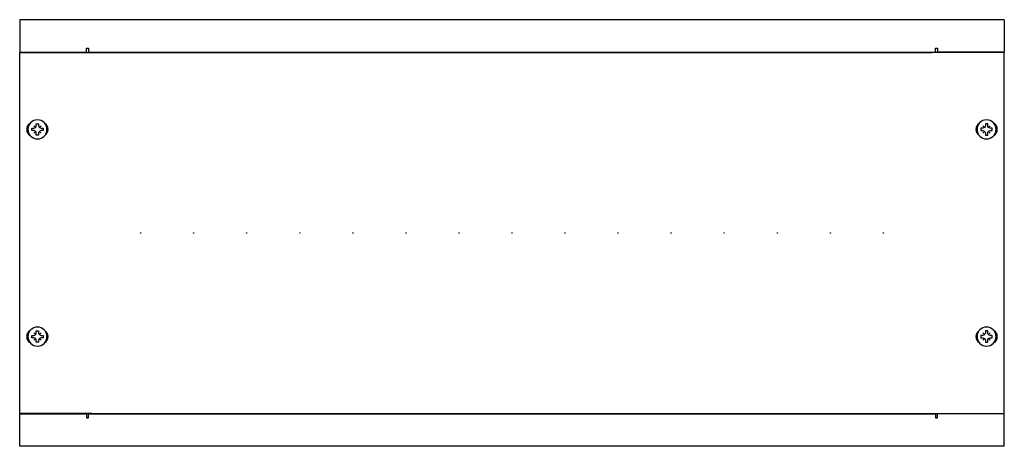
# Model space of a CAD drawing. Header units: millimetres. Extents: x -241 to 241, y -105 to 105.
import ezdxf

# ---------------------------------------------------------------- set-up
doc = ezdxf.new("R2010")
doc.units = ezdxf.units.MM

msp = doc.modelspace()

# ---------------------------------------------------------------- linework, layer by layer
at = {"extrusion": (0, 1, -1.83691e-16)}
for p, q in [((-241.3, 104.6), (-241.3, 88.6)), ((241.3, 104.6), (-241.3, 104.6)), ((241.3, 104.6), (241.3, 88.6)), ((-241.3, 88.6), (-208.6, 88.6)), ((-208.6, 90.6), (-207.6, 90.6)), ((-208.6, 88.6), (-208.6, 90.6)), ((-207.6, 90.6), (-207.6, 90.2)), ((-207.6, 90.2), (-207.6, 88.6)), ((-207.6, 88.6), (207.6, 88.6)), ((207.6, 90.6), (208.6, 90.6)), ((207.6, 90.2), (207.6, 90.6)), ((207.6, 88.6), (207.6, 90.2)), ((208.6, 90.6), (208.6, 88.6)), ((241.3, 88.6), (208.6, 88.6))]:
    msp.add_line(p, q, dxfattribs=at)
at = {"extrusion": (1, 6.12303e-17, -1.12475e-32)}
for p, q in [((-241.3, 88.5), (-206, 88.5)), ((-241.3, -88.5), (-241.3, 88.5)), ((-206, -88.5), (-241.3, -88.5))]:
    msp.add_line(p, q, dxfattribs=at)
for p, q in [((-206, 88.5), (206, 88.5)), ((-206, -88.5), (206, -88.5))]:
    msp.add_line(p, q)
at = {"extrusion": (-1, 6.12303e-17, -1.12475e-32)}
for p, q in [((241.3, 88.5), (206, 88.5)), ((241.3, -88.5), (241.3, 88.5)), ((206, -88.5), (241.3, -88.5))]:
    msp.add_line(p, q, dxfattribs=at)
at = {"extrusion": (0, -1, -1.83691e-16)}
for p, q in [((-241.3, -104.6), (-241.3, -88.6)), ((-241.3, -88.6), (-208.6, -88.6)), ((-208.6, -88.6), (-208.6, -90.6)), ((-208.6, -90.6), (-207.6, -90.6)), ((-207.6, -90.2), (-207.6, -88.6)), ((-207.6, -88.6), (207.6, -88.6)), ((-207.6, -90.6), (-207.6, -90.2)), ((207.6, -88.6), (207.6, -90.2)), ((207.6, -90.2), (207.6, -90.6)), ((207.6, -90.6), (208.6, -90.6)), ((208.6, -90.6), (208.6, -88.6)), ((241.3, -88.6), (208.6, -88.6)), ((241.3, -104.6), (241.3, -88.6)), ((241.3, -104.6), (-241.3, -104.6))]:
    msp.add_line(p, q, dxfattribs=at)
for points in [[(-232, 53.56), (-232, 52.6, 0.414214), (-230.8, 51.4), (-229.84, 51.4), (-229.84, 50.2), (-230.8, 50.2, 0.414214), (-232, 49), (-232, 48.04), (-233.2, 48.04), (-233.2, 49, 0.414214), (-234.4, 50.2), (-235.36, 50.2), (-235.36, 51.4), (-234.4, 51.4, 0.414214), (-233.2, 52.6), (-233.2, 53.56)], [(232, 53.56), (232, 52.6, -0.414214), (230.8, 51.4), (229.84, 51.4), (229.84, 50.2), (230.8, 50.2, -0.414214), (232, 49), (232, 48.04), (233.2, 48.04), (233.2, 49, -0.414214), (234.4, 50.2), (235.36, 50.2), (235.36, 51.4), (234.4, 51.4, -0.414214), (233.2, 52.6), (233.2, 53.56)], [(-232, -48.04), (-232, -49, 0.414214), (-230.8, -50.2), (-229.84, -50.2), (-229.84, -51.4), (-230.8, -51.4, 0.414214), (-232, -52.6), (-232, -53.56), (-233.2, -53.56), (-233.2, -52.6, 0.414214), (-234.4, -51.4), (-235.36, -51.4), (-235.36, -50.2), (-234.4, -50.2, 0.414214), (-233.2, -49), (-233.2, -48.04)], [(232, -48.04), (232, -49, -0.414214), (230.8, -50.2), (229.84, -50.2), (229.84, -51.4), (230.8, -51.4, -0.414214), (232, -52.6), (232, -53.56), (233.2, -53.56), (233.2, -52.6, -0.414214), (234.4, -51.4), (235.36, -51.4), (235.36, -50.2), (234.4, -50.2, -0.414214), (233.2, -49), (233.2, -48.04)]]:
    msp.add_lwpolyline(points, format="xyb", close=True)
for points in [[(-233.55, 51.75), (-234.4, 52.6)], [(-233.55, 49.85), (-234.4, 49)], [(-231.65, 51.75), (-230.8, 52.6)], [(-231.65, 49.85), (-230.8, 49)], [(231.65, 51.75), (230.8, 52.6)], [(231.65, 49.85), (230.8, 49)], [(233.55, 51.75), (234.4, 52.6)], [(233.55, 49.85), (234.4, 49)], [(-233.55, -49.85), (-234.4, -49)], [(-233.55, -51.75), (-234.4, -52.6)], [(-231.65, -49.85), (-230.8, -49)], [(-231.65, -51.75), (-230.8, -52.6)], [(231.65, -49.85), (230.8, -49)], [(231.65, -51.75), (230.8, -52.6)], [(233.55, -49.85), (234.4, -49)], [(233.55, -51.75), (234.4, -52.6)]]:
    msp.add_lwpolyline(points)
at = {"extrusion": (0, 0, -1)}
for centre in [(232.6, 50.8), (-232.6, 50.8), (232.6, -50.8), (-232.6, -50.8)]:
    msp.add_circle(centre, 4.68, dxfattribs=at)
for centre in [(-182, 0), (-156, 0), (-130, 0), (-104, 0), (-78, 0), (-52, 0), (-26, 0), (0, 0), (26, 0), (52, 0), (78, 0), (104, 0), (130, 0), (156, 0), (182, 0)]:
    msp.add_circle(centre, 0.1)
for centre, start, end in [((-234.35, 50.8), 122.5443, 237.4557), ((-230.85, 50.8), 302.5443, 57.4557), ((230.85, 50.8), 122.5443, 237.4557), ((234.35, 50.8), 302.5443, 57.4557), ((-234.35, -50.8), 122.5443, 237.4557), ((-230.85, -50.8), 302.5443, 57.4557), ((230.85, -50.8), 122.5443, 237.4557), ((234.35, -50.8), 302.5443, 57.4557)]:
    msp.add_arc(centre, 3.5, start, end)

doc.saveas('drawing.dxf')
